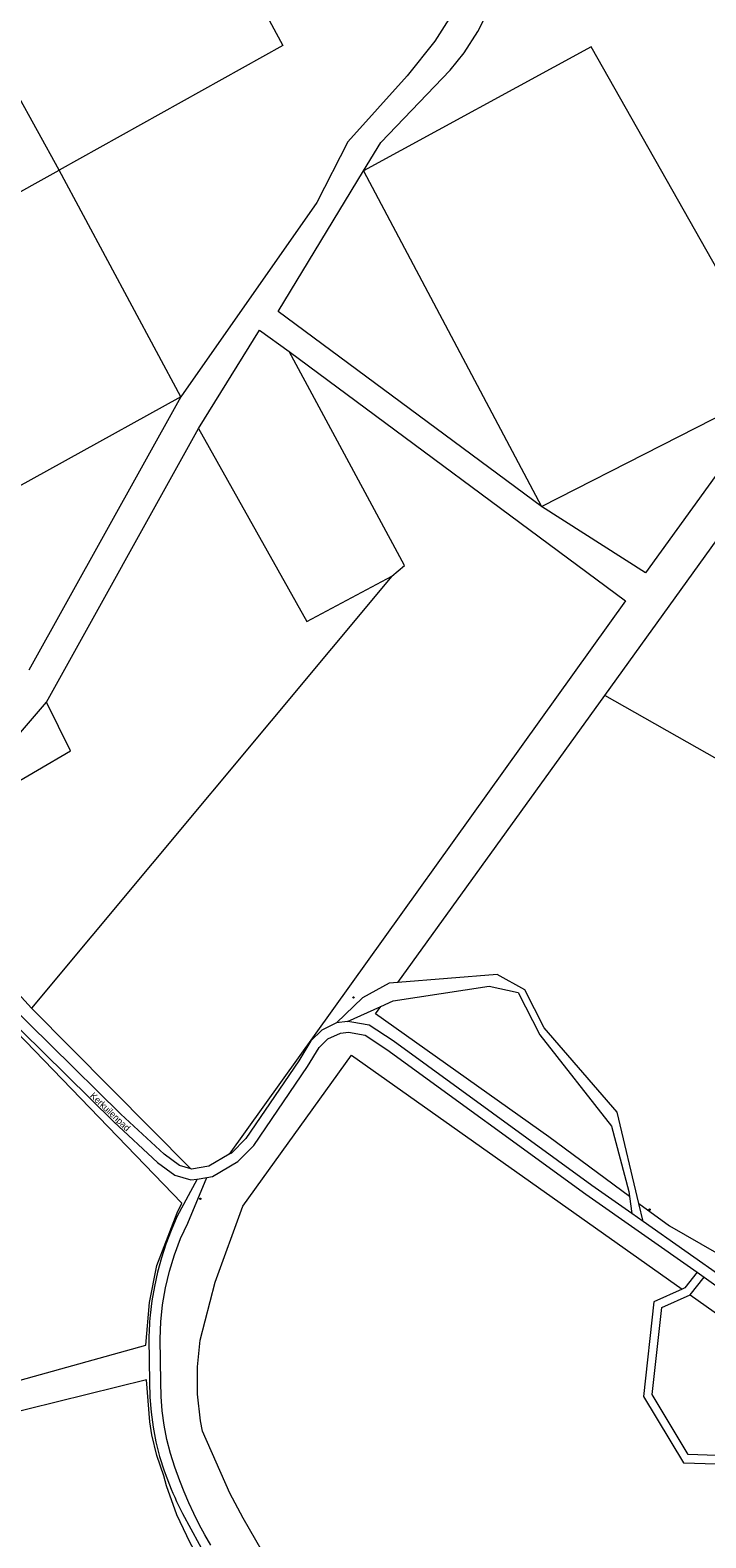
# Model space of a CAD drawing. Header units: metres. Extents: x 138165 to 154469, y 480134 to 494189.
# Tile 105 of 256: x 146378 to 146507, y 483644 to 483931. Entities that reach past the tile are written whole.
import ezdxf

# ---------------------------------------------------------------- set-up
doc = ezdxf.new("R2010")
doc.units = ezdxf.units.M
doc.header["$LTSCALE"] = 0.001
doc.header["$MEASUREMENT"] = 0
for name, color, linetype, lineweight in [('TOP-L-topo objecten punt', 7, 'Continuous', 0), ('TOP-L-topo objecten vlak', 7, 'Continuous', 0), ('TOP-T-topo huisnummering naamgeving', 7, 'Continuous', 0)]:
    doc.layers.add(name, color=color, linetype=linetype, lineweight=lineweight)
doc.styles.add('Style-INTL_ISO', font='INTL_ISO.shx')

# ---------------------------------------------------------------- blocks, each defined once
blk = doc.blocks.new('10')
at = {"layer": 'TOP-L-topo objecten punt', "linetype": 'Continuous', "lineweight": 0}
blk.add_circle((0, 0), 0.0125, dxfattribs=at)

msp = doc.modelspace()

# ---------------------------------------------------------------- linework, layer by layer
at = {"layer": 'TOP-L-topo objecten vlak', "flags": 128}
for points in [[(146270.64, 484015.3), (146251.45, 484051.36), (146370.99, 484116.64), (146455.76, 483966.6), (146457.81, 483962.89), (146460.4, 483957.04), (146462.36, 483950.95), (146462.68, 483948.76), (146462.78, 483946.56), (146462.64, 483944.38), (146462.27, 483942.22), (146461.68, 483940.1), (146460.88, 483938.07), (146459.86, 483936.12), (146455.4, 483929.16), (146450.13, 483922.54), (146438.85, 483909.98), (146432.92, 483898.38), (146406.96, 483861.34)], [(146376.94, 484016.52), (146379.15, 484015.97), (146426.44, 483928.35), (146383.79, 483904.55)], [(146441.83, 483904.41), (146445.15, 483909.82), (146458.32, 483923.64), (146460.99, 483926.96), (146463.64, 483931.02), (146465.85, 483935.34), (146465.9, 483935.46), (146466.99, 483938.35), (146467.77, 483941.33), (146468.24, 483944.38), (146468.38, 483947.46), (146468.2, 483950.54), (146467.71, 483953.59), (146466.89, 483956.56), (146457.27, 483976.7), (146467.09, 483982), (146486.46, 483989.76), (146494.28, 483993.11)], [(146383.79, 483904.55), (146358.95, 483949.65)], [(146521.67, 483863.82), (146485.24, 483928.07), (146441.83, 483904.41)], [(146339.05, 483879.7), (146383.79, 483904.55)], [(146406.96, 483861.34), (146383.79, 483904.55)], [(146475.77, 483840.45), (146425.57, 483877.6), (146441.83, 483904.41)], [(146441.83, 483904.41), (146475.77, 483840.45)], [(146487.82, 483804.38), (146542.95, 483880.9)], [(146410.37, 483855.32), (146421.96, 483874.06), (146427.62, 483869.95)], [(146427.62, 483869.95), (146491.77, 483822.44), (146416.21, 483716.9)], [(146447.24, 483827.14), (146449.66, 483829.17), (146427.62, 483869.95)], [(146475.77, 483840.45), (146521.67, 483863.82)], [(146521.67, 483863.82), (146495.62, 483827.78), (146475.77, 483840.45)], [(146406.96, 483861.34), (146362.8, 483836.95)], [(146406.96, 483861.34), (146378, 483809.22)], [(146381.34, 483803.12), (146410.37, 483855.32)], [(146410.37, 483855.32), (146431, 483818.49), (146447.24, 483827.14)], [(146408.88, 483714.1), (146406.72, 483714.77), (146403.8, 483716.91), (146395.56, 483724.53), (146382.11, 483737.78), (146358.74, 483760.74), (146355.73, 483764.56), (146353.75, 483768.32), (146352.56, 483772.69), (146352.16, 483777.09), (146352.36, 483781.34), (146353.62, 483792.22), (146352.33, 483799.77), (146350.13, 483804.15), (146345.9, 483809.02), (146326.82, 483830.81), (146320.46, 483837.17), (146314.01, 483840.18), (146305.24, 483842.57), (146299.28, 483842.86), (146295.69, 483842.8), (146293.25, 483842.32)], [(146294.9, 483840.61), (146295.9, 483840.81), (146299.25, 483840.86), (146304.93, 483840.59), (146313.31, 483838.3), (146319.29, 483835.51), (146325.36, 483829.44), (146344.4, 483807.7), (146348.46, 483803.03), (146350.4, 483799.14), (146351.6, 483792.17), (146350.37, 483781.5), (146350.16, 483777.05), (146350.58, 483772.33), (146351.88, 483767.58), (146354.05, 483763.47), (146357.25, 483759.41), (146380.71, 483736.36), (146394.18, 483723.09), (146402.52, 483715.37), (146405.81, 483712.95), (146408.89, 483712.01), (146410.1, 483712.17)], [(146447.24, 483827.14), (146378.5, 483744.74)], [(146366.24, 483671.03), (146400.29, 483680.49), (146401.03, 483688.64), (146402.38, 483695.69), (146406.3, 483705.74), (146407.15, 483707.58), (146351.01, 483765.74), (146348.96, 483773.78), (146348.96, 483781.56), (146349.88, 483793.54), (146348.16, 483800.72), (146332.03, 483819.81)], [(146360.7, 483779.08), (146385.94, 483793.83), (146381.34, 483803.12)], [(146360.7, 483779.08), (146381.34, 483803.12)], [(146448.39, 483749.65), (146487.82, 483804.38)], [(146618.27, 483730.45), (146487.82, 483804.38)], [(146378.5, 483744.74), (146356.99, 483768.37), (146360.03, 483778.27), (146360.7, 483779.08)], [(146494.34, 483707.55), (146490.22, 483724.96), (146476.25, 483741.03), (146472.6, 483748.29), (146467.29, 483751.17), (146448.39, 483749.65)], [(146448.39, 483749.65), (146446.7, 483749.51), (146441.66, 483746.74), (146436.68, 483741.96)], [(146445.11, 483745.09), (146447.5, 483746.18), (146465.81, 483748.94), (146471.31, 483747.77), (146475.47, 483739.66), (146489.12, 483722.27), (146492.4, 483709.84), (146492.53, 483708.88)], [(146408.88, 483714.1), (146378.5, 483744.74)], [(146438.76, 483742.2), (146445.11, 483745.09)], [(146492.53, 483708.88), (146477.16, 483720.21), (146444.1, 483743.69), (146445.11, 483745.09)], [(146436.68, 483741.96), (146433.86, 483740.6), (146431.79, 483738.52), (146429.46, 483734.71), (146419.38, 483719.89), (146416.63, 483717.14), (146416.21, 483716.9)], [(146438.76, 483742.2), (146436.68, 483741.96)], [(146492.99, 483705.59), (146485.37, 483710.94), (146447.45, 483738.51), (146442.9, 483741.54), (146439.62, 483742.12), (146438.76, 483742.2)], [(146411.96, 483712.5), (146413.04, 483712.7), (146417.87, 483715.55), (146420.92, 483718.61), (146431.14, 483733.63), (146433.37, 483737.28), (146435.02, 483738.93), (146437.41, 483740.03), (146438.97, 483740.21), (146442.14, 483739.65), (146446.3, 483736.87), (146484.21, 483709.32), (146505.45, 483694.41)], [(146533.91, 483653.24), (146443.99, 483603.89), (146418.89, 483647.54), (146416.34, 483652.29), (146411.09, 483664.13), (146410.73, 483666.06), (146410.17, 483671.19), (146410.14, 483676.36), (146410.66, 483681.49), (146413.55, 483692.55), (146418.79, 483707.04), (146439.5, 483735.81), (146502.57, 483691.18)], [(146416.21, 483716.9), (146412.34, 483714.61), (146409.03, 483714.06), (146408.88, 483714.1)], [(146494.34, 483707.55), (146500.19, 483703.24), (146538.58, 483681.22), (146608.54, 483718.36)], [(146410.1, 483712.17), (146406.23, 483704.95), (146405.13, 483702.4), (146404.15, 483699.79), (146403.29, 483697.14), (146402.56, 483694.44), (146401.95, 483691.72), (146401.48, 483688.97), (146401.13, 483686.21), (146401.08, 483685.57), (146401.03, 483684.93), (146400.99, 483684.29), (146400.96, 483683.64), (146400.93, 483683), (146400.91, 483682.35), (146400.9, 483681.71), (146401.04, 483673.45), (146401.09, 483670.59), (146401.31, 483667.73), (146401.69, 483664.88), (146402.24, 483662.05), (146402.94, 483659.26), (146403.8, 483656.52), (146404.82, 483653.85), (146405.15, 483653.06), (146405.49, 483652.28), (146405.83, 483651.5), (146406.19, 483650.72), (146406.55, 483649.95), (146406.93, 483649.18), (146407.31, 483648.41), (146420, 483625.01)], [(146412.7, 483642.36), (146411.57, 483644.33), (146410.48, 483646.34), (146409.47, 483648.38), (146408.51, 483650.45), (146407.62, 483652.54), (146406.8, 483654.66), (146405.83, 483657.23), (146405, 483659.85), (146404.33, 483662.53), (146403.8, 483665.24), (146403.44, 483667.97), (146403.23, 483670.72), (146403.18, 483673.46), (146403.04, 483681.69), (146403.17, 483684.94), (146403.52, 483688.2), (146404.07, 483691.43), (146404.83, 483694.63), (146405.8, 483697.76), (146406.95, 483700.82), (146408.3, 483703.78), (146411.96, 483712.5)], [(146410.1, 483712.17), (146411.96, 483712.5)], [(146492.53, 483708.88), (146492.99, 483705.59)], [(146495.16, 483704.07), (146494.34, 483707.55)], [(146495.16, 483704.07), (146492.99, 483705.59)], [(146595.01, 483675.33), (146592.6, 483675.69), (146584.62, 483675.69), (146575.24, 483675.07), (146560.57, 483673.62), (146550.74, 483673.62), (146542.23, 483674.84), (146534.33, 483678.08), (146525.92, 483682.8), (146511.05, 483692.92), (146495.16, 483704.07)], [(146505.45, 483694.41), (146503.08, 483691.41), (146502.57, 483691.18)], [(146504.09, 483690.1), (146506.76, 483693.49)], [(146505.45, 483694.41), (146506.76, 483693.49)], [(146506.76, 483693.49), (146509.91, 483691.28), (146524.87, 483681.09), (146533.45, 483676.28), (146541.7, 483672.89), (146545.66, 483672.33)], [(146502.57, 483691.18), (146497.2, 483688.76), (146495.2, 483670.71), (146502.82, 483658.07), (146509.07, 483657.89), (146522.09, 483656.04), (146533.91, 483653.24)], [(146546.16, 483660.33), (146537.43, 483655.14), (146535.17, 483654.58), (146522.39, 483657.61), (146509.21, 483659.48), (146503.74, 483659.64), (146496.85, 483671.07), (146498.69, 483687.67), (146504.09, 483690.1)], [(146504.09, 483690.1), (146546.16, 483660.33)], [(146431.18, 483602.88), (146408.74, 483642.81), (146406.22, 483648.14), (146404.27, 483653.71), (146403.75, 483655.6), (146402.38, 483659.46), (146401.43, 483663.44), (146401.06, 483665.87), (146400.42, 483673.9), (146366.46, 483665.53), (146366.64, 483669.49)]]:
    msp.add_lwpolyline(points, dxfattribs=at)

# ---------------------------------------------------------------- block references
at = {"layer": 'TOP-L-topo objecten punt', "xscale": 10, "yscale": 10, "zscale": 10}
for p in [(146439.91, 483746.81), (146410.71, 483708.44), (146496.38, 483706.35)]:
    msp.add_blockref('10', p, dxfattribs=at)

# ---------------------------------------------------------------- texts
at = {"layer": 'TOP-T-topo huisnummering naamgeving', "style": 'Style-INTL_ISO'}
msp.add_text('Kerkuilenpad', height=1.25, rotation=316.3, dxfattribs=at).set_placement((146389.57, 483727.94))

doc.saveas('drawing.dxf')
